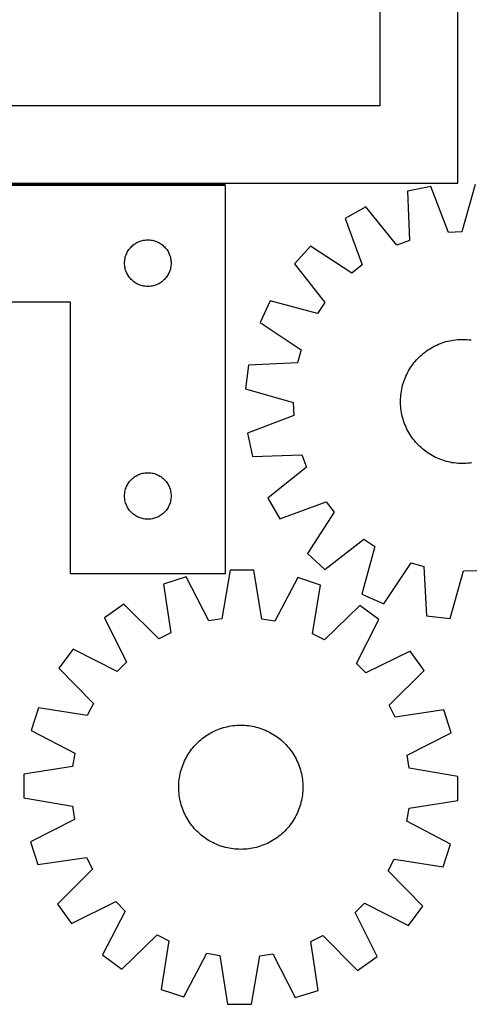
# Model space of a CAD drawing. Header units: millimetres. Extents: x 7 to 1493, y 7 to 2993.
# Tile 5 of 13: x 459 to 749, y 711 to 1345. Entities that reach past the tile are written whole.
import ezdxf

# ---------------------------------------------------------------- set-up
doc = ezdxf.new("R2010")
doc.units = ezdxf.units.MM
doc.layers.add('COMMON', color=5, linetype='CONTINUOUS', true_color=0x0000ff)
doc.layers.add('CUT', color=7, linetype='CONTINUOUS', true_color=0x000000)

msp = doc.modelspace()

# ---------------------------------------------------------------- linework, layer by layer
at = {"layer": 'COMMON'}
msp.add_line((291.715236, 1238.876134), (591.715236, 1238.876134), dxfattribs=at)
at = {"layer": 'CUT'}
for p, q in [((741.350267, 1239.626135), (741.350267, 1589.626135)), ((691.350267, 1289.626135), (691.350267, 1539.626135)), ((341.350267, 1289.626135), (691.350267, 1289.626135)), ((291.350267, 1239.626135), (741.350267, 1239.626135)), ((591.715236, 1238.126134), (291.715236, 1238.126134)), ((591.715236, 988.126134), (591.715236, 1238.126134)), ((724.062234, 1237.504269), (708.987866, 1234.423038)), ((735.377398, 1207.823605), (724.062234, 1237.504269)), ((752.572772, 1238.775112), (743.943237, 1208.205423)), ((708.987866, 1234.423038), (710.227244, 1202.682863)), ((682.265445, 1224.404153), (668.881022, 1216.815493)), ((702.198636, 1199.672743), (682.265445, 1224.404153)), ((668.881022, 1216.815493), (679.867994, 1187.011781)), ((743.943237, 1208.205423), (735.377398, 1207.823605)), ((530.972953, 1198.595297), (531.526136, 1199.134415)), ((531.526136, 1199.134415), (532.106338, 1199.644341)), ((532.106338, 1199.644341), (532.712022, 1200.123723)), ((532.712022, 1200.123723), (533.34158, 1200.571289)), ((533.34158, 1200.571289), (533.993344, 1200.985854)), ((533.993344, 1200.985854), (534.665585, 1201.366316)), ((534.665585, 1201.366316), (535.35652, 1201.711668)), ((535.35652, 1201.711668), (536.064318, 1202.020994)), ((536.064318, 1202.020994), (536.7871, 1202.293473)), ((536.7871, 1202.293473), (537.522952, 1202.528382)), ((537.522952, 1202.528382), (538.26992, 1202.7251)), ((538.26992, 1202.7251), (539.026025, 1202.883103)), ((539.026025, 1202.883103), (539.789261, 1203.001974)), ((539.789261, 1203.001974), (540.557604, 1203.081397)), ((540.557604, 1203.081397), (541.329017, 1203.121161)), ((541.329017, 1203.121161), (542.101455, 1203.121161)), ((542.101455, 1203.121161), (542.872868, 1203.081397)), ((542.872868, 1203.081397), (543.641211, 1203.001974)), ((543.641211, 1203.001974), (544.404447, 1202.883103)), ((544.404447, 1202.883103), (545.160552, 1202.7251)), ((545.160552, 1202.7251), (545.907521, 1202.528382)), ((545.907521, 1202.528382), (546.643372, 1202.293473)), ((546.643372, 1202.293473), (547.366154, 1202.020994)), ((547.366154, 1202.020994), (548.073952, 1201.711668)), ((548.073952, 1201.711668), (548.764887, 1201.366316)), ((548.764887, 1201.366316), (549.437128, 1200.985854)), ((549.437128, 1200.985854), (550.088892, 1200.571289)), ((550.088892, 1200.571289), (550.71845, 1200.123723)), ((550.71845, 1200.123723), (551.324134, 1199.644341)), ((551.324134, 1199.644341), (551.904336, 1199.134415)), ((551.904336, 1199.134415), (552.457519, 1198.595297)), ((646.562495, 1199.029285), (636.178178, 1187.676026)), ((673.162512, 1181.668011), (646.562495, 1199.029285)), ((710.227244, 1202.682863), (702.198636, 1199.672743)), ((527.20982, 1191.946201), (527.425705, 1192.687857)), ((527.425705, 1192.687857), (527.679484, 1193.417416)), ((527.679484, 1193.417416), (527.970482, 1194.132943)), ((527.970482, 1194.132943), (528.29793, 1194.832541)), ((528.29793, 1194.832541), (528.660957, 1195.514355)), ((528.660957, 1195.514355), (529.058603, 1196.176577)), ((529.058603, 1196.176577), (529.489811, 1196.817451)), ((529.489811, 1196.817451), (529.953439, 1197.435276)), ((529.953439, 1197.435276), (530.448257, 1198.028416)), ((530.448257, 1198.028416), (530.972953, 1198.595297)), ((552.457519, 1198.595297), (552.982215, 1198.028416)), ((552.982215, 1198.028416), (553.477033, 1197.435276)), ((553.477033, 1197.435276), (553.940661, 1196.817451)), ((553.940661, 1196.817451), (554.371869, 1196.176577)), ((554.371869, 1196.176577), (554.769515, 1195.514355)), ((554.769515, 1195.514355), (555.132542, 1194.832541)), ((555.132542, 1194.832541), (555.45999, 1194.132943)), ((555.45999, 1194.132943), (555.750988, 1193.417416)), ((555.750988, 1193.417416), (556.004767, 1192.687857)), ((556.004767, 1192.687857), (556.220652, 1191.946201)), ((526.715236, 1188.126134), (526.735125, 1188.898316)), ((526.735125, 1187.353953), (526.715236, 1188.126134)), ((526.735125, 1188.898316), (526.794738, 1189.668449)), ((526.794738, 1186.583819), (526.735125, 1187.353953)), ((526.794738, 1189.668449), (526.893918, 1190.434493)), ((526.893918, 1185.817776), (526.794738, 1186.583819)), ((526.893918, 1190.434493), (527.032401, 1191.194415)), ((527.032401, 1191.194415), (527.20982, 1191.946201)), ((556.220652, 1191.946201), (556.398071, 1191.194415)), ((556.398071, 1191.194415), (556.536554, 1190.434493)), ((556.536554, 1190.434493), (556.635734, 1189.668449)), ((556.635734, 1186.583819), (556.536554, 1185.817776)), ((556.635734, 1189.668449), (556.695347, 1188.898316)), ((556.695347, 1187.353953), (556.635734, 1186.583819)), ((556.695347, 1188.898316), (556.715236, 1188.126134)), ((556.715236, 1188.126134), (556.695347, 1187.353953)), ((636.178178, 1187.676026), (655.837262, 1162.726173)), ((679.867994, 1187.011781), (673.162512, 1181.668011)), ((527.032401, 1185.057853), (526.893918, 1185.817776)), ((527.20982, 1184.306067), (527.032401, 1185.057853)), ((527.425705, 1183.564412), (527.20982, 1184.306067)), ((527.679484, 1182.834853), (527.425705, 1183.564412)), ((527.970482, 1182.119326), (527.679484, 1182.834853)), ((528.29793, 1181.419727), (527.970482, 1182.119326)), ((528.660957, 1180.737913), (528.29793, 1181.419727)), ((529.058603, 1180.075691), (528.660957, 1180.737913)), ((529.489811, 1179.434818), (529.058603, 1180.075691)), ((554.371869, 1180.075691), (553.940661, 1179.434818)), ((554.769515, 1180.737913), (554.371869, 1180.075691)), ((555.132542, 1181.419727), (554.769515, 1180.737913)), ((555.45999, 1182.119326), (555.132542, 1181.419727)), ((555.750988, 1182.834853), (555.45999, 1182.119326)), ((556.004767, 1183.564412), (555.750988, 1182.834853)), ((556.220652, 1184.306067), (556.004767, 1183.564412)), ((556.398071, 1185.057853), (556.220652, 1184.306067)), ((556.536554, 1185.817776), (556.398071, 1185.057853)), ((529.953439, 1178.816992), (529.489811, 1179.434818)), ((530.448257, 1178.223852), (529.953439, 1178.816992)), ((530.972953, 1177.656972), (530.448257, 1178.223852)), ((531.526136, 1177.117854), (530.972953, 1177.656972)), ((532.106338, 1176.607928), (531.526136, 1177.117854)), ((532.712022, 1176.128546), (532.106338, 1176.607928)), ((533.34158, 1175.680979), (532.712022, 1176.128546)), ((533.993344, 1175.266415), (533.34158, 1175.680979)), ((534.665585, 1174.885952), (533.993344, 1175.266415)), ((535.35652, 1174.5406), (534.665585, 1174.885952)), ((536.064318, 1174.231275), (535.35652, 1174.5406)), ((536.7871, 1173.958796), (536.064318, 1174.231275)), ((537.522952, 1173.723886), (536.7871, 1173.958796)), ((538.26992, 1173.527169), (537.522952, 1173.723886)), ((539.026025, 1173.369165), (538.26992, 1173.527169)), ((545.160552, 1173.527169), (544.404447, 1173.369165)), ((545.907521, 1173.723886), (545.160552, 1173.527169)), ((546.643372, 1173.958796), (545.907521, 1173.723886)), ((547.366154, 1174.231275), (546.643372, 1173.958796)), ((548.073952, 1174.5406), (547.366154, 1174.231275)), ((548.764887, 1174.885952), (548.073952, 1174.5406)), ((549.437128, 1175.266415), (548.764887, 1174.885952)), ((550.088892, 1175.680979), (549.437128, 1175.266415)), ((550.71845, 1176.128546), (550.088892, 1175.680979)), ((551.324134, 1176.607928), (550.71845, 1176.128546)), ((551.904336, 1177.117854), (551.324134, 1176.607928)), ((552.457519, 1177.656972), (551.904336, 1177.117854)), ((552.982215, 1178.223852), (552.457519, 1177.656972)), ((553.477033, 1178.816992), (552.982215, 1178.223852)), ((553.940661, 1179.434818), (553.477033, 1178.816992)), ((539.789261, 1173.250294), (539.026025, 1173.369165)), ((540.557604, 1173.170871), (539.789261, 1173.250294)), ((541.329017, 1173.131107), (540.557604, 1173.170871)), ((542.101455, 1173.131107), (541.329017, 1173.131107)), ((542.872868, 1173.170871), (542.101455, 1173.131107)), ((543.641211, 1173.250294), (542.872868, 1173.170871)), ((544.404447, 1173.369165), (543.641211, 1173.250294)), ((291.715236, 1163.126134), (491.715236, 1163.126134)), ((491.715236, 1163.126134), (491.715236, 988.126134)), ((620.448238, 1163.863533), (614.080515, 1149.857011)), ((651.111286, 1155.571837), (620.448238, 1163.863533)), ((655.837262, 1162.726173), (651.111286, 1155.571837)), ((614.080515, 1149.857011), (640.487344, 1132.203282)), ((727.866622, 1135.375735), (729.01721, 1135.880862)), ((729.01721, 1135.880862), (730.183097, 1136.349598)), ((730.183097, 1136.349598), (731.363133, 1136.781482)), ((731.363133, 1136.781482), (732.556151, 1137.176087)), ((732.556151, 1137.176087), (733.760976, 1137.533024)), ((733.760976, 1137.533024), (734.976418, 1137.85194)), ((734.976418, 1137.85194), (736.201278, 1138.132521)), ((736.201278, 1138.132521), (737.434347, 1138.374489)), ((737.434347, 1138.374489), (738.674407, 1138.577607)), ((738.674407, 1138.577607), (739.920236, 1138.741673)), ((739.920236, 1138.741673), (741.170603, 1138.866526)), ((741.170603, 1138.866526), (742.424275, 1138.952042)), ((742.424275, 1138.952042), (743.680015, 1138.998137)), ((743.680015, 1138.998137), (744.936583, 1139.004765)), ((744.936583, 1139.004765), (746.192739, 1138.971921)), ((746.192739, 1138.971921), (747.447244, 1138.899636)), ((747.447244, 1138.899636), (748.698859, 1138.787982)), ((748.698859, 1138.787982), (749.946349, 1138.637068)), ((640.487344, 1132.203282), (638.203485, 1123.938698)), ((717.443086, 1128.449766), (718.381268, 1129.285722)), ((718.381268, 1129.285722), (719.345245, 1130.091796)), ((719.345245, 1130.091796), (720.334065, 1130.867193)), ((720.334065, 1130.867193), (721.346754, 1131.611148)), ((721.346754, 1131.611148), (722.382311, 1132.322926)), ((722.382311, 1132.322926), (723.439715, 1133.001825)), ((723.439715, 1133.001825), (724.517921, 1133.647176)), ((724.517921, 1133.647176), (725.615867, 1134.258341)), ((725.615867, 1134.258341), (726.732468, 1134.834717)), ((726.732468, 1134.834717), (727.866622, 1135.375735)), ((638.203485, 1123.938698), (606.478918, 1122.349166)), ((711.672415, 1121.8342), (712.405644, 1122.854681)), ((712.405644, 1122.854681), (713.170566, 1123.851627)), ((713.170566, 1123.851627), (713.966425, 1124.824054)), ((713.966425, 1124.824054), (714.792436, 1125.771004)), ((714.792436, 1125.771004), (715.647784, 1126.69154)), ((715.647784, 1126.69154), (716.531625, 1127.584754)), ((716.531625, 1127.584754), (717.443086, 1128.449766)), ((606.478918, 1122.349166), (604.751107, 1107.060438)), ((707.976822, 1115.274978), (708.505844, 1116.414777)), ((708.505844, 1116.414777), (709.070408, 1117.537397)), ((709.070408, 1117.537397), (709.669956, 1118.641729)), ((709.669956, 1118.641729), (710.303895, 1119.726684)), ((710.303895, 1119.726684), (710.971601, 1120.791191)), ((710.971601, 1120.791191), (711.672415, 1121.8342)), ((705.881838, 1109.358192), (706.226044, 1110.566716)), ((706.226044, 1110.566716), (706.608041, 1111.763831)), ((706.608041, 1111.763831), (707.027451, 1112.948357)), ((707.027451, 1112.948357), (707.483862, 1114.119125)), ((707.483862, 1114.119125), (707.976822, 1115.274978)), ((604.751107, 1107.060438), (635.320796, 1098.430903)), ((704.738237, 1103.186524), (704.88915, 1104.434015)), ((704.88915, 1104.434015), (705.079174, 1105.676149)), ((705.079174, 1105.676149), (705.30812, 1106.911702)), ((705.30812, 1106.911702), (705.575763, 1108.139453)), ((705.575763, 1108.139453), (705.881838, 1109.358192)), ((635.320796, 1098.430903), (635.702614, 1089.865064)), ((704.521453, 1099.424249), (704.554298, 1100.680405)), ((704.528082, 1098.167681), (704.521453, 1099.424249)), ((704.574177, 1096.911941), (704.528082, 1098.167681)), ((704.554298, 1100.680405), (704.626583, 1101.934909)), ((704.626583, 1101.934909), (704.738237, 1103.186524)), ((704.659693, 1095.658269), (704.574177, 1096.911941)), ((704.784546, 1094.407902), (704.659693, 1095.658269)), ((704.948612, 1093.162073), (704.784546, 1094.407902)), ((705.151729, 1091.922012), (704.948612, 1093.162073)), ((705.393698, 1090.688944), (705.151729, 1091.922012)), ((635.702614, 1089.865064), (606.02195, 1078.5499)), ((705.674279, 1089.464084), (705.393698, 1090.688944)), ((705.993195, 1088.248642), (705.674279, 1089.464084)), ((706.350131, 1087.043817), (705.993195, 1088.248642)), ((706.744736, 1085.850798), (706.350131, 1087.043817)), ((707.17662, 1084.670763), (706.744736, 1085.850798)), ((707.645357, 1083.504876), (707.17662, 1084.670763)), ((606.02195, 1078.5499), (609.103181, 1063.475532)), ((708.150484, 1082.354288), (707.645357, 1083.504876)), ((708.691502, 1081.220133), (708.150484, 1082.354288)), ((709.267878, 1080.103532), (708.691502, 1081.220133)), ((709.879043, 1079.005587), (709.267878, 1080.103532)), ((710.524393, 1077.92738), (709.879043, 1079.005587)), ((711.203293, 1076.869977), (710.524393, 1077.92738)), ((711.915071, 1075.83442), (711.203293, 1076.869977)), ((712.659026, 1074.821731), (711.915071, 1075.83442)), ((713.434423, 1073.83291), (712.659026, 1074.821731)), ((714.240497, 1072.868933), (713.434423, 1073.83291)), ((715.076452, 1071.930752), (714.240497, 1072.868933)), ((715.941464, 1071.019291), (715.076452, 1071.930752)), ((716.834679, 1070.13545), (715.941464, 1071.019291)), ((717.755215, 1069.280102), (716.834679, 1070.13545)), ((718.702164, 1068.454091), (717.755215, 1069.280102)), ((719.674592, 1067.658232), (718.702164, 1068.454091)), ((720.671538, 1066.89331), (719.674592, 1067.658232)), ((721.692019, 1066.160081), (720.671538, 1066.89331)), ((722.735028, 1065.459267), (721.692019, 1066.160081)), ((609.103181, 1063.475532), (640.843356, 1064.71491)), ((640.843356, 1064.71491), (643.853476, 1056.686302)), ((723.799535, 1064.791561), (722.735028, 1065.459267)), ((724.88449, 1064.157622), (723.799535, 1064.791561)), ((725.988822, 1063.558074), (724.88449, 1064.157622)), ((727.111442, 1062.99351), (725.988822, 1063.558074)), ((728.25124, 1062.464487), (727.111442, 1062.99351)), ((729.407094, 1061.971528), (728.25124, 1062.464487)), ((730.577861, 1061.515117), (729.407094, 1061.971528)), ((731.762387, 1061.095707), (730.577861, 1061.515117)), ((732.959503, 1060.71371), (731.762387, 1061.095707)), ((734.168026, 1060.369504), (732.959503, 1060.71371)), ((735.386765, 1060.063429), (734.168026, 1060.369504)), ((736.614517, 1059.795786), (735.386765, 1060.063429)), ((737.85007, 1059.56684), (736.614517, 1059.795786)), ((739.092204, 1059.376816), (737.85007, 1059.56684)), ((740.339694, 1059.225903), (739.092204, 1059.376816)), ((750.364146, 1059.436278), (749.118317, 1059.272212)), ((539.026025, 1052.883103), (539.789261, 1053.001974)), ((539.789261, 1053.001974), (540.557604, 1053.081397)), ((540.557604, 1053.081397), (541.329017, 1053.121161)), ((541.329017, 1053.121161), (542.101455, 1053.121161)), ((542.101455, 1053.121161), (542.872868, 1053.081397)), ((542.872868, 1053.081397), (543.641211, 1053.001974)), ((543.641211, 1053.001974), (544.404447, 1052.883103)), ((643.853476, 1056.686302), (619.122066, 1036.753111)), ((741.591309, 1059.114249), (740.339694, 1059.225903)), ((742.845814, 1059.041964), (741.591309, 1059.114249)), ((744.10197, 1059.009119), (742.845814, 1059.041964)), ((745.358538, 1059.015748), (744.10197, 1059.009119)), ((746.614278, 1059.061843), (745.358538, 1059.015748)), ((747.86795, 1059.147359), (746.614278, 1059.061843)), ((749.118317, 1059.272212), (747.86795, 1059.147359)), ((529.058603, 1046.176577), (529.489811, 1046.817451)), ((529.489811, 1046.817451), (529.953439, 1047.435276)), ((529.953439, 1047.435276), (530.448257, 1048.028416)), ((530.448257, 1048.028416), (530.972953, 1048.595297)), ((530.972953, 1048.595297), (531.526136, 1049.134415)), ((531.526136, 1049.134415), (532.106338, 1049.644341)), ((532.106338, 1049.644341), (532.712022, 1050.123723)), ((532.712022, 1050.123723), (533.34158, 1050.571289)), ((533.34158, 1050.571289), (533.993344, 1050.985854)), ((533.993344, 1050.985854), (534.665585, 1051.366316)), ((534.665585, 1051.366316), (535.35652, 1051.711668)), ((535.35652, 1051.711668), (536.064318, 1052.020994)), ((536.064318, 1052.020994), (536.7871, 1052.293473)), ((536.7871, 1052.293473), (537.522952, 1052.528382)), ((537.522952, 1052.528382), (538.26992, 1052.7251)), ((538.26992, 1052.7251), (539.026025, 1052.883103)), ((544.404447, 1052.883103), (545.160552, 1052.7251)), ((545.160552, 1052.7251), (545.907521, 1052.528382)), ((545.907521, 1052.528382), (546.643372, 1052.293473)), ((546.643372, 1052.293473), (547.366154, 1052.020994)), ((547.366154, 1052.020994), (548.073952, 1051.711668)), ((548.073952, 1051.711668), (548.764887, 1051.366316)), ((548.764887, 1051.366316), (549.437128, 1050.985854)), ((549.437128, 1050.985854), (550.088892, 1050.571289)), ((550.088892, 1050.571289), (550.71845, 1050.123723)), ((550.71845, 1050.123723), (551.324134, 1049.644341)), ((551.324134, 1049.644341), (551.904336, 1049.134415)), ((551.904336, 1049.134415), (552.457519, 1048.595297)), ((552.457519, 1048.595297), (552.982215, 1048.028416)), ((552.982215, 1048.028416), (553.477033, 1047.435276)), ((553.477033, 1047.435276), (553.940661, 1046.817451)), ((553.940661, 1046.817451), (554.371869, 1046.176577)), ((526.794738, 1039.668449), (526.893918, 1040.434493)), ((526.893918, 1040.434493), (527.032401, 1041.194415)), ((527.032401, 1041.194415), (527.20982, 1041.946201)), ((527.20982, 1041.946201), (527.425705, 1042.687857)), ((527.425705, 1042.687857), (527.679484, 1043.417416)), ((527.679484, 1043.417416), (527.970482, 1044.132943)), ((527.970482, 1044.132943), (528.29793, 1044.832541)), ((528.29793, 1044.832541), (528.660957, 1045.514355)), ((528.660957, 1045.514355), (529.058603, 1046.176577)), ((554.371869, 1046.176577), (554.769515, 1045.514355)), ((554.769515, 1045.514355), (555.132542, 1044.832541)), ((555.132542, 1044.832541), (555.45999, 1044.132943)), ((555.45999, 1044.132943), (555.750988, 1043.417416)), ((555.750988, 1043.417416), (556.004767, 1042.687857)), ((556.004767, 1042.687857), (556.220652, 1041.946201)), ((556.220652, 1041.946201), (556.398071, 1041.194415)), ((556.398071, 1041.194415), (556.536554, 1040.434493)), ((556.536554, 1040.434493), (556.635734, 1039.668449)), ((526.715236, 1038.126134), (526.735125, 1038.898316)), ((526.735125, 1037.353953), (526.715236, 1038.126134)), ((526.735125, 1038.898316), (526.794738, 1039.668449)), ((526.794738, 1036.583819), (526.735125, 1037.353953)), ((526.893918, 1035.817776), (526.794738, 1036.583819)), ((527.032401, 1035.057853), (526.893918, 1035.817776)), ((527.20982, 1034.306067), (527.032401, 1035.057853)), ((527.425705, 1033.564412), (527.20982, 1034.306067)), ((556.220652, 1034.306067), (556.004767, 1033.564412)), ((556.398071, 1035.057853), (556.220652, 1034.306067)), ((556.536554, 1035.817776), (556.398071, 1035.057853)), ((556.635734, 1036.583819), (556.536554, 1035.817776)), ((556.635734, 1039.668449), (556.695347, 1038.898316)), ((556.695347, 1037.353953), (556.635734, 1036.583819)), ((556.695347, 1038.898316), (556.715236, 1038.126134)), ((556.715236, 1038.126134), (556.695347, 1037.353953)), ((619.122066, 1036.753111), (626.710726, 1023.368688)), ((626.710726, 1023.368688), (656.514437, 1034.35566)), ((656.514437, 1034.35566), (661.858208, 1027.650178)), ((527.679484, 1032.834853), (527.425705, 1033.564412)), ((527.970482, 1032.119326), (527.679484, 1032.834853)), ((528.29793, 1031.419727), (527.970482, 1032.119326)), ((528.660957, 1030.737913), (528.29793, 1031.419727)), ((529.058603, 1030.075691), (528.660957, 1030.737913)), ((529.489811, 1029.434818), (529.058603, 1030.075691)), ((529.953439, 1028.816992), (529.489811, 1029.434818)), ((530.448257, 1028.223852), (529.953439, 1028.816992)), ((530.972953, 1027.656972), (530.448257, 1028.223852)), ((531.526136, 1027.117854), (530.972953, 1027.656972)), ((552.457519, 1027.656972), (551.904336, 1027.117854)), ((552.982215, 1028.223852), (552.457519, 1027.656972)), ((553.477033, 1028.816992), (552.982215, 1028.223852)), ((553.940661, 1029.434818), (553.477033, 1028.816992)), ((554.371869, 1030.075691), (553.940661, 1029.434818)), ((554.769515, 1030.737913), (554.371869, 1030.075691)), ((555.132542, 1031.419727), (554.769515, 1030.737913)), ((555.45999, 1032.119326), (555.132542, 1031.419727)), ((555.750988, 1032.834853), (555.45999, 1032.119326)), ((556.004767, 1033.564412), (555.750988, 1032.834853)), ((661.858208, 1027.650178), (644.496934, 1001.050161)), ((532.106338, 1026.607928), (531.526136, 1027.117854)), ((532.712022, 1026.128546), (532.106338, 1026.607928)), ((533.34158, 1025.680979), (532.712022, 1026.128546)), ((533.993344, 1025.266415), (533.34158, 1025.680979)), ((534.665585, 1024.885952), (533.993344, 1025.266415)), ((535.35652, 1024.5406), (534.665585, 1024.885952)), ((536.064318, 1024.231275), (535.35652, 1024.5406)), ((536.7871, 1023.958796), (536.064318, 1024.231275)), ((537.522952, 1023.723886), (536.7871, 1023.958796)), ((538.26992, 1023.527169), (537.522952, 1023.723886)), ((539.026025, 1023.369165), (538.26992, 1023.527169)), ((539.789261, 1023.250294), (539.026025, 1023.369165)), ((540.557604, 1023.170871), (539.789261, 1023.250294)), ((541.329017, 1023.131107), (540.557604, 1023.170871)), ((542.101455, 1023.131107), (541.329017, 1023.131107)), ((542.872868, 1023.170871), (542.101455, 1023.131107)), ((543.641211, 1023.250294), (542.872868, 1023.170871)), ((544.404447, 1023.369165), (543.641211, 1023.250294)), ((545.160552, 1023.527169), (544.404447, 1023.369165)), ((545.907521, 1023.723886), (545.160552, 1023.527169)), ((546.643372, 1023.958796), (545.907521, 1023.723886)), ((547.366154, 1024.231275), (546.643372, 1023.958796)), ((548.073952, 1024.5406), (547.366154, 1024.231275)), ((548.764887, 1024.885952), (548.073952, 1024.5406)), ((549.437128, 1025.266415), (548.764887, 1024.885952)), ((550.088892, 1025.680979), (549.437128, 1025.266415)), ((550.71845, 1026.128546), (550.088892, 1025.680979)), ((551.324134, 1026.607928), (550.71845, 1026.128546)), ((551.904336, 1027.117854), (551.324134, 1026.607928)), ((655.850193, 990.665844), (680.800046, 1010.324928)), ((680.800046, 1010.324928), (687.954382, 1005.598952)), ((687.954382, 1005.598952), (679.662686, 974.935904)), ((644.496934, 1001.050161), (655.850193, 990.665844)), ((594.720163, 990.307141), (589.399825, 958.99151)), ((610.105965, 990.219591), (594.720163, 990.307141)), ((615.069577, 958.84544), (610.105965, 990.219591)), ((693.669208, 968.568181), (711.322936, 994.97501)), ((711.322936, 994.97501), (719.587521, 992.691151)), ((719.587521, 992.691151), (721.177053, 960.966584)), ((736.465781, 959.238773), (745.095316, 989.808462)), ((745.095316, 989.808462), (753.661154, 990.19028)), ((491.715236, 988.126134), (591.715236, 988.126134)), ((566.507729, 986.003147), (551.847908, 981.331938)), ((580.923551, 957.698398), (566.507729, 986.003147)), ((638.267591, 985.59481), (623.530587, 957.45595)), ((652.873304, 980.757071), (638.267591, 985.59481)), ((551.847908, 981.331938), (556.465028, 949.904928)), ((647.898834, 949.38464), (652.873304, 980.757071)), ((679.662686, 974.935904), (693.669208, 968.568181)), ((526.346295, 968.520475), (513.84746, 959.547758)), ((548.803205, 946.055793), (526.346295, 968.520475)), ((678.227467, 967.656222), (655.516357, 945.448561)), ((690.623381, 958.541846), (678.227467, 967.656222)), ((513.84746, 959.547758), (527.950082, 931.085664)), ((589.399825, 958.99151), (580.923551, 957.698398)), ((623.530587, 957.45595), (615.069577, 958.84544)), ((676.197765, 930.242086), (690.623381, 958.541846)), ((721.177053, 960.966584), (736.465781, 959.238773)), ((556.465028, 949.904928), (548.803205, 946.055793)), ((655.516357, 945.448561), (647.898834, 949.38464)), ((493.552945, 939.482901), (484.438568, 927.086987)), ((521.852704, 925.057285), (493.552945, 939.482901)), ((710.688238, 938.247331), (682.226144, 924.144708)), ((719.660955, 925.748495), (710.688238, 938.247331)), ((484.438568, 927.086987), (506.64623, 904.375877)), ((527.950082, 931.085664), (521.852704, 925.057285)), ((682.226144, 924.144708), (676.197765, 930.242086)), ((697.196273, 903.291585), (719.660955, 925.748495)), ((471.337719, 901.732824), (466.49998, 887.127111)), ((502.71015, 896.758354), (471.337719, 901.732824)), ((506.64623, 904.375877), (502.71015, 896.758354)), ((701.045408, 895.629763), (697.196273, 903.291585)), ((732.472418, 900.246883), (701.045408, 895.629763)), ((737.143627, 885.587062), (732.472418, 900.246883)), ((586.812217, 887.636267), (587.986718, 888.082981)), ((587.986718, 888.082981), (589.174672, 888.492582)), ((589.174672, 888.492582), (590.374905, 888.864666)), ((590.374905, 888.864666), (591.586233, 889.198867)), ((591.586233, 889.198867), (592.807462, 889.494854)), ((592.807462, 889.494854), (594.037384, 889.752336)), ((594.037384, 889.752336), (595.274788, 889.971057)), ((595.274788, 889.971057), (596.518451, 890.150803)), ((596.518451, 890.150803), (597.767147, 890.291396)), ((597.767147, 890.291396), (599.019642, 890.392696)), ((599.019642, 890.392696), (600.274702, 890.454605)), ((600.274702, 890.454605), (601.531087, 890.477062)), ((601.531087, 890.477062), (602.787557, 890.460043)), ((602.787557, 890.460043), (604.042872, 890.403565)), ((604.042872, 890.403565), (605.295794, 890.307686)), ((605.295794, 890.307686), (606.545087, 890.172498)), ((606.545087, 890.172498), (607.789516, 889.998136)), ((607.789516, 889.998136), (609.027855, 889.784771)), ((609.027855, 889.784771), (610.25888, 889.532614)), ((610.25888, 889.532614), (611.481378, 889.241915)), ((611.481378, 889.241915), (612.694141, 888.912959)), ((612.694141, 888.912959), (613.895973, 888.546072)), ((613.895973, 888.546072), (615.085688, 888.141615)), ((615.085688, 888.141615), (616.262112, 887.699988)), ((466.49998, 887.127111), (494.63884, 872.390107)), ((576.054048, 881.242445), (577.033024, 882.030235)), ((577.033024, 882.030235), (578.036261, 882.786887)), ((578.036261, 882.786887), (579.06277, 883.511653)), ((579.06277, 883.511653), (580.111538, 884.203818)), ((580.111538, 884.203818), (581.18153, 884.862699)), ((581.18153, 884.862699), (582.27169, 885.487645)), ((582.27169, 885.487645), (583.380942, 886.07804)), ((583.380942, 886.07804), (584.508192, 886.633302)), ((584.508192, 886.633302), (585.652326, 887.152882)), ((585.652326, 887.152882), (586.812217, 887.636267)), ((616.262112, 887.699988), (617.424083, 887.221627)), ((617.424083, 887.221627), (618.570455, 886.707003)), ((618.570455, 886.707003), (619.700097, 886.156625)), ((619.700097, 886.156625), (620.811894, 885.571036)), ((620.811894, 885.571036), (621.904748, 884.950813)), ((621.904748, 884.950813), (622.977581, 884.296568)), ((622.977581, 884.296568), (624.029335, 883.608948)), ((624.029335, 883.608948), (625.058971, 882.888631)), ((625.058971, 882.888631), (626.065473, 882.136328)), ((626.065473, 882.136328), (627.047848, 881.352781)), ((708.838878, 871.17124), (737.143627, 885.587062)), ((569.958462, 874.924993), (570.742009, 875.907368)), ((570.742009, 875.907368), (571.556027, 876.864647)), ((571.556027, 876.864647), (572.399712, 877.795884)), ((572.399712, 877.795884), (573.272231, 878.700161)), ((573.272231, 878.700161), (574.172724, 879.576585)), ((574.172724, 879.576585), (575.100301, 880.424292)), ((575.100301, 880.424292), (576.054048, 881.242445)), ((627.047848, 881.352781), (628.005127, 880.538763)), ((628.005127, 880.538763), (628.936364, 879.695079)), ((628.936364, 879.695079), (629.840641, 878.822559)), ((629.840641, 878.822559), (630.717065, 877.922067)), ((630.717065, 877.922067), (631.564772, 876.994489)), ((631.564772, 876.994489), (632.382925, 876.040742)), ((632.382925, 876.040742), (633.170715, 875.061767)), ((494.63884, 872.390107), (493.24935, 863.929097)), ((565.938165, 868.559617), (566.523755, 869.671414)), ((566.523755, 869.671414), (567.143978, 870.764268)), ((567.143978, 870.764268), (567.798222, 871.837101)), ((567.798222, 871.837101), (568.485842, 872.888855)), ((568.485842, 872.888855), (569.206159, 873.918491)), ((569.206159, 873.918491), (569.958462, 874.924993)), ((633.170715, 875.061767), (633.927367, 874.05853)), ((633.927367, 874.05853), (634.652133, 873.03202)), ((634.652133, 873.03202), (635.344298, 871.983252)), ((635.344298, 871.983252), (636.003179, 870.91326)), ((636.003179, 870.91326), (636.628125, 869.8231)), ((636.628125, 869.8231), (637.21852, 868.713848)), ((710.13199, 862.694965), (708.838878, 871.17124)), ((493.24935, 863.929097), (461.8752, 858.965485)), ((563.181831, 861.553661), (563.548719, 862.755493)), ((563.548719, 862.755493), (563.953175, 863.945208)), ((563.953175, 863.945208), (564.394802, 865.121632)), ((564.394802, 865.121632), (564.873163, 866.283603)), ((564.873163, 866.283603), (565.387787, 867.429975)), ((565.387787, 867.429975), (565.938165, 868.559617)), ((637.21852, 868.713848), (637.773782, 867.586599)), ((637.773782, 867.586599), (638.293362, 866.442464)), ((638.293362, 866.442464), (638.776747, 865.282574)), ((638.776747, 865.282574), (639.223461, 864.108072)), ((639.223461, 864.108072), (639.633062, 862.920119)), ((639.633062, 862.920119), (640.005146, 861.719886)), ((741.447621, 857.374627), (710.13199, 862.694965)), ((461.8752, 858.965485), (461.78765, 843.579683)), ((561.922293, 855.404607), (562.096655, 856.649036)), ((562.096655, 856.649036), (562.31002, 857.887375)), ((562.31002, 857.887375), (562.562176, 859.1184)), ((562.562176, 859.1184), (562.852876, 860.340898)), ((562.852876, 860.340898), (563.181831, 861.553661)), ((640.005146, 861.719886), (640.339347, 860.508557)), ((640.339347, 860.508557), (640.635334, 859.287329)), ((640.635334, 859.287329), (640.892816, 858.057406)), ((640.892816, 858.057406), (641.111537, 856.820002)), ((641.111537, 856.820002), (641.291283, 855.576339)), ((741.360071, 841.988826), (741.447621, 857.374627)), ((561.617729, 850.390606), (561.634748, 851.647077)), ((561.640185, 849.134222), (561.617729, 850.390606)), ((561.634748, 851.647077), (561.691225, 852.902392)), ((561.691225, 852.902392), (561.787105, 854.155314)), ((561.787105, 854.155314), (561.922293, 855.404607)), ((641.291283, 855.576339), (641.431876, 854.327644)), ((641.431876, 854.327644), (641.533176, 853.075148)), ((641.533176, 853.075148), (641.595085, 851.820089)), ((641.595085, 851.820089), (641.617542, 850.563704)), ((641.617542, 850.563704), (641.600523, 849.307234)), ((561.702094, 847.879162), (561.640185, 849.134222)), ((561.803395, 846.626667), (561.702094, 847.879162)), ((561.943988, 845.377971), (561.803395, 846.626667)), ((562.123733, 844.134308), (561.943988, 845.377971)), ((562.342455, 842.896904), (562.123733, 844.134308)), ((641.138616, 844.305274), (640.925251, 843.066936)), ((641.312978, 845.549704), (641.138616, 844.305274)), ((641.448166, 846.798996), (641.312978, 845.549704)), ((641.544045, 848.051918), (641.448166, 846.798996)), ((641.600523, 849.307234), (641.544045, 848.051918)), ((461.78765, 843.579683), (493.103281, 838.259345)), ((493.103281, 838.259345), (494.396393, 829.783071)), ((562.599936, 841.666982), (562.342455, 842.896904)), ((562.895923, 840.445753), (562.599936, 841.666982)), ((563.230124, 839.234425), (562.895923, 840.445753)), ((563.602209, 838.034192), (563.230124, 839.234425)), ((564.01181, 836.846238), (563.602209, 838.034192)), ((639.686552, 838.198817), (639.282095, 837.009102)), ((640.053439, 839.400649), (639.686552, 838.198817)), ((640.382395, 840.613413), (640.053439, 839.400649)), ((640.673094, 841.83591), (640.382395, 840.613413)), ((640.925251, 843.066936), (640.673094, 841.83591)), ((709.98592, 837.025213), (741.360071, 841.988826)), ((564.458524, 835.671737), (564.01181, 836.846238)), ((564.941909, 834.511846), (564.458524, 835.671737)), ((565.461489, 833.367712), (564.941909, 834.511846)), ((566.01675, 832.240462), (565.461489, 833.367712)), ((566.607145, 831.13121), (566.01675, 832.240462)), ((567.232092, 830.04105), (566.607145, 831.13121)), ((636.711516, 831.282897), (636.091293, 830.190042)), ((637.297105, 832.394693), (636.711516, 831.282897)), ((637.847483, 833.524335), (637.297105, 832.394693)), ((638.362107, 834.670707), (637.847483, 833.524335)), ((638.840468, 835.832679), (638.362107, 834.670707)), ((639.282095, 837.009102), (638.840468, 835.832679)), ((708.59643, 828.564203), (709.98592, 837.025213)), ((494.396393, 829.783071), (466.091643, 815.367249)), ((567.890972, 828.971058), (567.232092, 830.04105)), ((568.583137, 827.92229), (567.890972, 828.971058)), ((569.307903, 826.895781), (568.583137, 827.92229)), ((570.064555, 825.892544), (569.307903, 826.895781)), ((570.852346, 824.913568), (570.064555, 825.892544)), ((571.670498, 823.959821), (570.852346, 824.913568)), ((632.493261, 825.046942), (631.679243, 824.089664)), ((633.276808, 826.029317), (632.493261, 825.046942)), ((634.029111, 827.03582), (633.276808, 826.029317)), ((634.749428, 828.065455), (634.029111, 827.03582)), ((635.437048, 829.117209), (634.749428, 828.065455)), ((636.091293, 830.190042), (635.437048, 829.117209)), ((736.73529, 813.827199), (708.59643, 828.564203)), ((572.518205, 823.032244), (571.670498, 823.959821)), ((573.394629, 822.131751), (572.518205, 823.032244)), ((574.298906, 821.259232), (573.394629, 822.131751)), ((575.230144, 820.415547), (574.298906, 821.259232)), ((576.187422, 819.601529), (575.230144, 820.415547)), ((577.169797, 818.817982), (576.187422, 819.601529)), ((578.1763, 818.065679), (577.169797, 818.817982)), ((626.202247, 818.924075), (625.19901, 818.167423)), ((627.181222, 819.711866), (626.202247, 818.924075)), ((628.134969, 820.530018), (627.181222, 819.711866)), ((629.062547, 821.377725), (628.134969, 820.530018)), ((629.963039, 822.254149), (629.062547, 821.377725)), ((630.835559, 823.158426), (629.963039, 822.254149)), ((631.679243, 824.089664), (630.835559, 823.158426)), ((466.091643, 815.367249), (470.762852, 800.707428)), ((579.205936, 817.345362), (578.1763, 818.065679)), ((580.257689, 816.657742), (579.205936, 817.345362)), ((581.330522, 816.003498), (580.257689, 816.657742)), ((582.423377, 815.383275), (581.330522, 816.003498)), ((583.535173, 814.797685), (582.423377, 815.383275)), ((584.664815, 814.247307), (583.535173, 814.797685)), ((585.811187, 813.732683), (584.664815, 814.247307)), ((586.973159, 813.254322), (585.811187, 813.732683)), ((588.149582, 812.812695), (586.973159, 813.254322)), ((589.339297, 812.408239), (588.149582, 812.812695)), ((590.541129, 812.041351), (589.339297, 812.408239)), ((591.753893, 811.712396), (590.541129, 812.041351)), ((612.860366, 812.089644), (611.649037, 811.755443)), ((614.060599, 812.461729), (612.860366, 812.089644)), ((615.248552, 812.87133), (614.060599, 812.461729)), ((616.423054, 813.318044), (615.248552, 812.87133)), ((617.582944, 813.801429), (616.423054, 813.318044)), ((618.727079, 814.321008), (617.582944, 813.801429)), ((619.854328, 814.87627), (618.727079, 814.321008)), ((620.96358, 815.466665), (619.854328, 814.87627)), ((622.05374, 816.091612), (620.96358, 815.466665)), ((623.123732, 816.750492), (622.05374, 816.091612)), ((624.1725, 817.442657), (623.123732, 816.750492)), ((625.19901, 818.167423), (624.1725, 817.442657)), ((731.897551, 799.221487), (736.73529, 813.827199)), ((592.97639, 811.421696), (591.753893, 811.712396)), ((594.207416, 811.16954), (592.97639, 811.421696)), ((595.445754, 810.956175), (594.207416, 811.16954)), ((596.690184, 810.781813), (595.445754, 810.956175)), ((597.939476, 810.646625), (596.690184, 810.781813)), ((599.192398, 810.550745), (597.939476, 810.646625)), ((600.447714, 810.494268), (599.192398, 810.550745)), ((601.704184, 810.477249), (600.447714, 810.494268)), ((602.960569, 810.499705), (601.704184, 810.477249)), ((604.215628, 810.561614), (602.960569, 810.499705)), ((605.468124, 810.662915), (604.215628, 810.561614)), ((606.716819, 810.803507), (605.468124, 810.662915)), ((607.960482, 810.983253), (606.716819, 810.803507)), ((609.197886, 811.201975), (607.960482, 810.983253)), ((610.427809, 811.459456), (609.197886, 811.201975)), ((611.649037, 811.755443), (610.427809, 811.459456)), ((470.762852, 800.707428), (502.189862, 805.324548)), ((502.189862, 805.324548), (506.038998, 797.662725)), ((696.589041, 796.578434), (700.52512, 804.195956)), ((700.52512, 804.195956), (731.897551, 799.221487)), ((506.038998, 797.662725), (483.574315, 775.205815)), ((718.796702, 773.867324), (696.589041, 796.578434)), ((483.574315, 775.205815), (492.547033, 762.70698)), ((492.547033, 762.70698), (521.009127, 776.809602)), ((521.009127, 776.809602), (527.037506, 770.712224)), ((675.285188, 769.868647), (681.382566, 775.897025)), ((681.382566, 775.897025), (709.682326, 761.47141)), ((709.682326, 761.47141), (718.796702, 773.867324)), ((527.037506, 770.712224), (512.61189, 742.412465)), ((689.387811, 741.406553), (675.285188, 769.868647)), ((525.007804, 733.298088), (547.718914, 755.50575)), ((547.718914, 755.50575), (555.336436, 751.56967)), ((646.770243, 751.049382), (654.432065, 754.898518)), ((654.432065, 754.898518), (676.888975, 732.433835)), ((555.336436, 751.56967), (550.361967, 720.197239)), ((651.387363, 719.622372), (646.770243, 751.049382)), ((512.61189, 742.412465), (525.007804, 733.298088)), ((564.967679, 715.3595), (579.704683, 743.49836)), ((579.704683, 743.49836), (588.165693, 742.10887)), ((613.835445, 741.962801), (622.31172, 743.255913)), ((622.31172, 743.255913), (636.727542, 714.951163)), ((588.165693, 742.10887), (593.129306, 710.73472)), ((608.515107, 710.64717), (613.835445, 741.962801)), ((676.888975, 732.433835), (689.387811, 741.406553)), ((550.361967, 720.197239), (564.967679, 715.3595)), ((636.727542, 714.951163), (651.387363, 719.622372)), ((593.129306, 710.73472), (608.515107, 710.64717))]:
    msp.add_line(p, q, dxfattribs=at)

doc.saveas('drawing.dxf')
